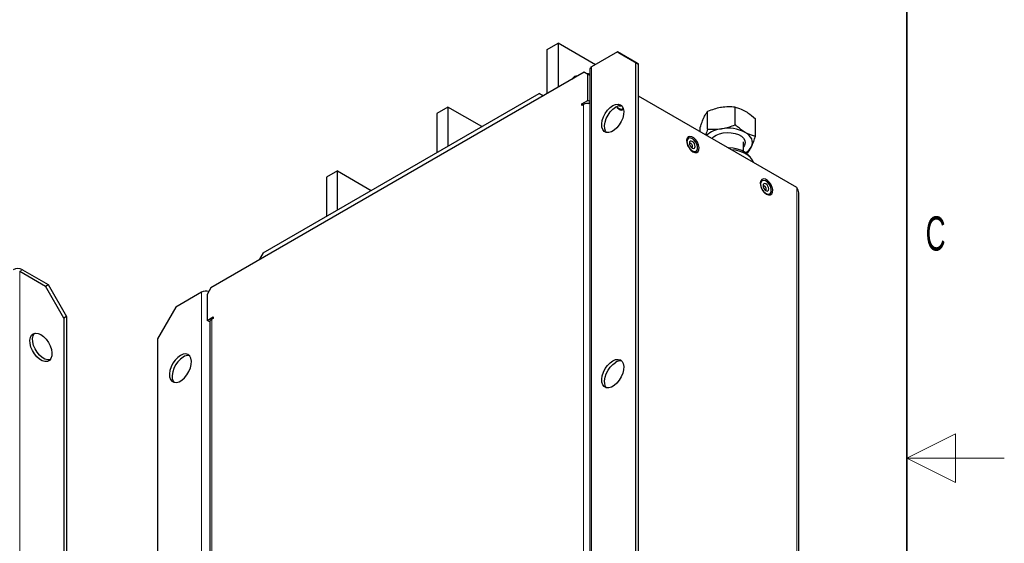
# Model space of a CAD drawing. Header units: millimetres. Extents: x 5 to 418, y 2 to 292.
# Tile 7 of 8: x 317 to 418, y 139 to 192. Entities that reach past the tile are written whole.
import ezdxf

# ---------------------------------------------------------------- set-up
doc = ezdxf.new("R2010")
doc.units = ezdxf.units.MM
doc.layers.add('SLD-0', color=7, linetype='Continuous')
doc.styles.add('SLDTEXTSTYLE0', font='TXT', dxfattribs={"width": 0.605})

msp = doc.modelspace()

# ---------------------------------------------------------------- linework, layer by layer
at = {"color": 7, "linetype": 'Continuous', "lineweight": 25}
for p, q in [((371.1572908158, 189.0712947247), (372.2886616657, 189.7244212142)), ((372.2886616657, 189.7244212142), (372.2886616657, 185.2271414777)), ((376.0895613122, 187.5302085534), (372.2886616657, 189.7244212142)), ((371.1572908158, 184.5740149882), (371.1572908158, 189.0712947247)), ((378.350923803, 188.8356653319), (375.7110584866, 187.3117035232)), ((380.2365418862, 187.746767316), (378.350923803, 188.8356653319)), ((378.350923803, 188.8356653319), (378.6337665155, 188.6723837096)), ((378.6337665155, 188.6723837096), (380.5193845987, 187.5834856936)), ((380.2365418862, 126.7783866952), (380.2365418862, 187.746767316)), ((380.5193845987, 187.5834856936), (380.2365418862, 187.746767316)), ((374.9568112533, 186.7674314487), (336.6787641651, 164.669985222)), ((375.33393487, 186.5496518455), (374.9568112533, 186.7674314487)), ((374.9568112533, 186.7674314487), (375.2396539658, 186.6041498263)), ((375.5157963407, 187.0395674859), (375.5157963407, 121.7163025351)), ((380.5193845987, 126.6151050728), (380.5193845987, 187.5834856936)), ((375.2396539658, 186.6041498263), (375.5157963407, 186.4446844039)), ((375.33393487, 183.8822851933), (375.33393487, 186.5496518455)), ((375.5157963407, 186.4446654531), (375.33393487, 186.5496518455)), ((375.5157963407, 186.5504153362), (375.4692512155, 186.5772852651)), ((342.0527757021, 168.2623313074), (370.3370469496, 184.5904935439)), ((370.7141705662, 184.3727139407), (370.3370469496, 184.5904935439)), ((370.3370469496, 184.5904935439), (370.7614412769, 184.3454959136)), ((370.7141705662, 184.3727139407), (370.7141705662, 184.3182071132)), ((370.7613799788, 184.3454605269), (370.7141705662, 184.3727139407)), ((374.721108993, 183.5285083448), (375.33393487, 183.8822851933)), ((375.5157963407, 183.7772988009), (375.33393487, 183.8822851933)), ((375.3405563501, 183.5595444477), (375.5157963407, 183.6607083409)), ((396.7357001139, 174.9567274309), (380.5193845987, 184.3182071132)), ((360.9749531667, 183.1931563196), (359.8435823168, 182.5400298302)), ((360.9749531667, 183.1931563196), (360.9749531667, 179.1858718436)), ((364.44573939, 181.1895140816), (360.9749531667, 183.1931563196)), ((374.721108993, 183.3652001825), (374.721108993, 183.5285083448)), ((374.8625533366, 183.4468542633), (374.721108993, 183.5285083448)), ((374.8625303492, 183.4468409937), (374.721108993, 183.3652001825)), ((387.596174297, 180.940914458), (387.596174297, 182.7488421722)), ((390.4217404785, 181.377983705), (390.4217404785, 183.1859114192)), ((359.8435823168, 182.5400298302), (359.8435823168, 178.5327453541)), ((392.4901984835, 180.1838883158), (392.4901984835, 181.99181603)), ((386.8390661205, 180.6699326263), (386.8390661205, 181.117677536)), ((391.264632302, 178.6568219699), (391.264632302, 179.6492138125)), ((391.733090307, 178.5527236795), (391.5061828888, 178.4736810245)), ((391.5839402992, 177.9307750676), (391.5159474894, 177.9700264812)), ((349.6612446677, 176.661891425), (348.5298738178, 176.0087649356)), ((349.6612446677, 172.654606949), (349.6612446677, 176.661891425)), ((349.6612446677, 176.661891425), (353.132030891, 174.658249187)), ((348.5298738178, 176.0087649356), (348.5298738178, 172.0014804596)), ((396.9309622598, 109.6335067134), (396.9309622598, 174.412411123)), ((342.0527757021, 168.2623313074), (341.6756520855, 167.6091340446)), ((341.6756520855, 167.6091340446), (341.6756520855, 167.5546272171)), ((317.3794813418, 166.5376171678), (320.0193466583, 165.0136553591)), ((317.0966386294, 166.3743355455), (319.7365039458, 164.8503737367)), ((319.7365039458, 164.8503737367), (320.0193466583, 165.0136553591)), ((321.622122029, 161.5843874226), (319.7365039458, 164.8503737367)), ((320.0193466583, 165.0136553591), (321.9049647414, 161.747669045)), ((336.6787641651, 164.669985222), (336.3016405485, 164.0167879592)), ((335.7359551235, 164.2345675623), (333.0960898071, 162.7106057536)), ((336.3016405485, 164.0167879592), (336.3016405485, 161.349421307)), ((333.0960898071, 162.7106057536), (331.2104717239, 159.4446194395)), ((321.9049647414, 161.747669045), (321.622122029, 161.5843874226)), ((321.622122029, 161.5843874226), (321.622122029, 100.6160068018)), ((321.9049647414, 161.747669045), (321.9049647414, 100.7792884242)), ((336.3016405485, 161.349421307), (336.9144664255, 161.7031981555)), ((336.9144664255, 161.5398899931), (336.7730450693, 161.4582491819)), ((336.9144664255, 161.7031981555), (336.9144664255, 161.5398899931)), ((336.5778167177, 161.1899881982), (336.3016405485, 161.349421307)), ((336.5777829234, 161.1861131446), (336.5777829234, 102.3951746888)), ((331.2104717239, 159.4446194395), (331.2104717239, 98.4762388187))]:
    msp.add_line(p, q, dxfattribs=at)
at = {"color": 7, "linetype": 'Continuous', "lineweight": 18}
for p, q in [((375.7110584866, 187.3117035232), (375.7110584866, 121.9884385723)), ((374.8625303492, 124.6559025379), (374.8625303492, 183.4468409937)), ((396.7357001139, 109.6334624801), (396.7357001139, 174.9567274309)), ((317.0966386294, 166.3743355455), (317.3794813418, 166.5376171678)), ((317.0966386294, 101.0510705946), (317.0966386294, 166.3743355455)), ((335.7359551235, 164.2345675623), (335.7359551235, 98.9113026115)), ((336.7730450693, 161.4582491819), (336.7730450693, 102.6673107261))]:
    msp.add_line(p, q, dxfattribs=at)
at = {"color": 7, "linetype": 'Continuous', "lineweight": 25, "flags": 128}
for points in [[(377.8795192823, 183.3376680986), (378.1608797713, 183.4590490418), (378.424561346, 183.4907131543), (378.6539959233, 183.4306708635), (378.8347672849, 183.2826948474), (378.9555169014, 183.0560829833), (379.0086576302, 182.765074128), (378.990850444, 182.4279534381), (378.9032142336, 182.0659034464), (378.7512555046, 181.7016730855), (378.5445223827, 181.3581482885), (378.2960046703, 181.0569139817), (378.0213176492, 180.8168978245), (377.7377209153, 180.6531809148), (377.4630338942, 180.5760501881), (377.2145161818, 180.5903520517), (377.0077830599, 180.6951878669), (376.8558243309, 180.8839704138), (376.7681881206, 181.1448377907), (376.7503809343, 181.4613987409), (376.8035216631, 181.8137625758), (376.9242712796, 182.1797889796), (377.1050426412, 182.5364791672), (377.3344772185, 182.8614209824), (377.5981587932, 183.1341971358), (377.8795192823, 183.3376680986)], [(377.2336017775, 180.5857033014), (377.1386670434, 180.7206887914), (377.051030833, 180.9815561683), (377.0332236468, 181.2981171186), (377.0863643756, 181.6504809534), (377.2071139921, 182.0165073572), (377.3878853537, 182.3731975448), (377.617319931, 182.69813936), (377.8810015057, 182.9709155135), (378.1623619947, 183.1743864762)], [(378.2528749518, 183.2224507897), (378.3313174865, 183.1391804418), (378.5394856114, 182.9788944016)], [(378.2751039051, 183.2259393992), (378.33540558, 183.1668377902), (378.5355075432, 183.0299095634), (378.7287952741, 182.9818332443), (378.8891641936, 183.029101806), (378.9462514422, 183.0822886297)], [(386.081957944, 178.6247178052), (386.2901260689, 178.5446580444), (386.4757359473, 178.5535002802), (386.618673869, 178.6502863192), (386.7034502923, 178.8245278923), (386.7208783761, 179.0573432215), (386.6690695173, 179.3235031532), (386.5536380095, 179.5941651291), (386.3870926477, 179.8399987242), (386.1874812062, 180.034364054), (385.9764346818, 180.1561986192), (385.7768232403, 180.1922997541), (385.6102778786, 180.1387553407), (385.4948463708, 180.0013677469), (385.4430375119, 179.7950250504), (385.4604655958, 179.5420876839), (385.545242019, 179.269965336), (385.6881799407, 179.0081466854), (385.8737898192, 178.7850038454), (386.081957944, 178.6247178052)], [(385.4806955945, 179.6493023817), (385.5176217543, 179.399876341), (385.623413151, 179.1415026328), (385.7837820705, 178.9090760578), (385.9770698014, 178.7339871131), (386.1771717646, 178.6398825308), (386.3570630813, 178.6394716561), (386.4924484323, 178.7328099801), (386.5650432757, 178.9072916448), (386.5650432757, 179.1393519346), (386.4924484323, 179.3976498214), (386.3570630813, 179.6473007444), (386.1771717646, 179.8545879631), (385.9770698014, 179.9915161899), (385.7837820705, 180.039592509), (385.623413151, 179.9923239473), (385.5176217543, 179.8560943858), (385.4806955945, 179.6493023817)], [(385.7305399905, 179.5050702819), (385.753146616, 179.3607795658), (385.8175248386, 179.212354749), (385.9138736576, 179.0823921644), (386.0275248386, 178.9906774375), (386.1411760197, 178.9511733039), (386.2375248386, 178.9698939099), (386.3019030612, 179.043989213), (386.3245096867, 179.162178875), (386.3019030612, 179.3064695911), (386.2375248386, 179.4548944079), (386.1411760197, 179.5848569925), (386.0275248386, 179.6765717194), (385.9138736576, 179.716075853), (385.8175248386, 179.697355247), (385.753146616, 179.6232599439), (385.7305399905, 179.5050702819)], [(388.0334951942, 179.9804033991), (388.2025546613, 180.1530646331), (388.4780599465, 180.3317829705), (388.8175336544, 180.4690054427), (389.2026746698, 180.5573343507), (389.6127199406, 180.5920078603), (390.0255638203, 180.5711567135), (390.4189497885, 180.495905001), (390.7716703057, 180.3703095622), (391.0647101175, 180.2011412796), (391.282271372, 179.9975200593), (391.4126252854, 179.7704231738), (391.4487444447, 179.532093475), (391.3886816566, 179.2953793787), (391.264632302, 179.1054017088)], [(392.1116443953, 179.1835487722), (392.1762926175, 179.3711722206), (392.1979656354, 179.5620618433), (392.1762926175, 179.7529514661), (392.1116443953, 179.9405749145), (392.0051271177, 180.1217218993), (391.8585633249, 180.2932929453), (391.6744607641, 180.4523524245), (391.455969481, 180.596178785)], [(385.9516459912, 179.0458638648), (385.9586711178, 179.0449535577), (386.0121982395, 179.0553538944), (386.0479639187, 179.0965179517), (386.0605231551, 179.162178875), (386.0479639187, 179.2423403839), (386.0121982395, 179.3247986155), (385.9586711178, 179.3970000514), (385.8955315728, 179.4479526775), (385.8323920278, 179.4698994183), (385.7788649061, 179.4594990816), (385.7430992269, 179.4183350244), (385.740384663, 179.4118188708)], [(391.8849521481, 178.1501294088), (391.7328851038, 178.326991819), (391.4454649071, 178.5529501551), (391.0851372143, 178.7408828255), (390.6666538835, 178.8830958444), (390.2071476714, 178.9737669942), (389.7254308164, 179.0091841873), (389.7156506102, 179.0093157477)], [(392.3046200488, 177.5147355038), (392.2046767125, 177.7662588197), (392.0051096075, 178.0352941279), (391.7209515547, 178.2776644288), (391.3624727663, 178.4846098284), (390.9426295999, 178.6486507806), (390.4765962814, 178.763858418), (390.0408979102, 178.821554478)], [(393.6244302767, 174.2705412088), (393.8325984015, 174.190481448), (394.01820828, 174.1993236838), (394.1611462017, 174.2961097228), (394.2459226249, 174.4703512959), (394.2633507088, 174.7031666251), (394.2115418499, 174.9693265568), (394.0961103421, 175.2399885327), (393.9295649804, 175.4858221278), (393.7299535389, 175.6801874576), (393.5189070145, 175.8020220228), (393.319295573, 175.8381231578), (393.1527502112, 175.7845787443), (393.0373187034, 175.6471911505), (392.9855098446, 175.440848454), (393.0029379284, 175.1879110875), (393.0877143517, 174.9157887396), (393.2306522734, 174.653970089), (393.4162621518, 174.430827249), (393.6244302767, 174.2705412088)], [(393.0231679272, 175.2951257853), (393.0600940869, 175.0456997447), (393.1658854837, 174.7873260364), (393.3262544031, 174.5548994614), (393.519542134, 174.3798105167), (393.7196440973, 174.2857059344), (393.899535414, 174.2852950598), (394.0349207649, 174.3786333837), (394.1075156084, 174.5531150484), (394.1075156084, 174.7851753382), (394.0349207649, 175.043473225), (393.899535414, 175.293124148), (393.7196440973, 175.5004113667), (393.519542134, 175.6373395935), (393.3262544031, 175.6854159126), (393.1658854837, 175.6381473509), (393.0600940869, 175.5019177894), (393.0231679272, 175.2951257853)], [(393.2730123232, 175.1508936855), (393.2956189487, 175.0066029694), (393.3599971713, 174.8581781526), (393.4563459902, 174.728215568), (393.5699971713, 174.6365008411), (393.6836483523, 174.5969967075), (393.7799971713, 174.6157173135), (393.8443753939, 174.6898126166), (393.8669820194, 174.8080022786), (393.8443753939, 174.9522929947), (393.7799971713, 175.1007178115), (393.6836483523, 175.2306803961), (393.5699971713, 175.3223951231), (393.4563459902, 175.3618992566), (393.3599971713, 175.3431786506), (393.2956189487, 175.2690833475), (393.2730123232, 175.1508936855)], [(393.4941183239, 174.6916872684), (393.5011434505, 174.6907769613), (393.5546705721, 174.701177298), (393.5904362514, 174.7423413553), (393.6029954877, 174.8080022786), (393.5904362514, 174.8881637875), (393.5546705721, 174.9706220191), (393.5011434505, 175.042823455), (393.4380039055, 175.0937760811), (393.3748643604, 175.1157228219), (393.3213372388, 175.1053224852), (393.2855715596, 175.064158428), (393.2828569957, 175.0576422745)], [(319.265099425, 159.8966485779), (319.546459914, 159.6931776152), (319.8101414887, 159.4204014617), (320.039576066, 159.0954596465), (320.2203474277, 158.7387694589), (320.3410970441, 158.3727430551), (320.394237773, 158.0203792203), (320.3764305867, 157.70381827), (320.2887943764, 157.4429508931), (320.1368356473, 157.2541683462), (319.9301025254, 157.1493325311), (319.681584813, 157.1350306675), (319.406897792, 157.2121613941), (319.123301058, 157.3758783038), (318.848614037, 157.615894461), (318.6000963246, 157.9171287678), (318.3933632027, 158.2606535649), (318.2414044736, 158.6248839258), (318.1537682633, 158.9869339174), (318.135961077, 159.3240546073), (318.1891018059, 159.6150634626), (318.3098514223, 159.8416753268), (318.490622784, 159.9896513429), (318.7200573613, 160.0496936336), (318.983738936, 160.0180295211), (319.265099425, 159.8966485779)], [(320.1938596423, 157.3079654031), (319.9644275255, 157.2983122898), (319.6897405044, 157.3754430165), (319.4061437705, 157.5391599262), (319.1314567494, 157.7791760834), (318.882939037, 158.0804103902), (318.6762059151, 158.4239351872), (318.5242471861, 158.7881655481), (318.4366109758, 159.1502155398), (318.4188037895, 159.4873362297), (318.4719445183, 159.778345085), (318.5926941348, 160.0049569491), (318.6191819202, 160.0356827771)], [(333.5674943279, 157.7568805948), (333.2861338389, 157.5534096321), (333.0224522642, 157.2806334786), (332.7930176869, 156.9556916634), (332.6122463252, 156.5990014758), (332.4914967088, 156.232975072), (332.4383559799, 155.8806112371), (332.4561631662, 155.5640502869), (332.5437993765, 155.30318291), (332.6957581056, 155.1144003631), (332.9024912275, 155.0095645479), (333.1510089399, 154.9952626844), (333.4256959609, 155.072393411), (333.7092926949, 155.2361103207), (333.9839797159, 155.4761264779), (334.2324974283, 155.7773607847), (334.4392305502, 156.1208855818), (334.5911892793, 156.4851159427), (334.6788254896, 156.8471659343), (334.6966326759, 157.1842866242), (334.643491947, 157.4752954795), (334.5227423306, 157.7019073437), (334.3419709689, 157.8498833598), (334.1125363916, 157.9099256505), (333.8488548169, 157.878261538), (333.5674943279, 157.7568805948)], [(333.8503370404, 157.5935989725), (333.5689765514, 157.3901280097), (333.3052949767, 157.1173518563), (333.0758603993, 156.7924100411), (332.8950890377, 156.4357198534), (332.7743394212, 156.0696934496), (332.7211986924, 155.7173296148), (332.7390058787, 155.4007686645), (332.826642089, 155.1399012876), (332.9215768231, 155.0049157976)], [(377.8795192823, 157.2083621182), (378.1608797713, 157.3297430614), (378.424561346, 157.361407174), (378.6539959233, 157.3013648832), (378.8347672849, 157.1533888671), (378.9555169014, 156.926777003), (379.0086576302, 156.6357681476), (378.990850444, 156.2986474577), (378.9032142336, 155.9365974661), (378.7512555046, 155.5723671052), (378.5445223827, 155.2288423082), (378.2960046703, 154.9276080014), (378.0213176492, 154.6875918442), (377.7377209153, 154.5238749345), (377.4630338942, 154.4467442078), (377.2145161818, 154.4610460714), (377.0077830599, 154.5658818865), (376.8558243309, 154.7546644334), (376.7681881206, 155.0155318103), (376.7503809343, 155.3320927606), (376.8035216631, 155.6844565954), (376.9242712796, 156.0504829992), (377.1050426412, 156.4071731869), (377.3344772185, 156.7321150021), (377.5981587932, 157.0048911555), (377.8795192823, 157.2083621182)], [(377.2336017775, 154.4563973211), (377.1386670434, 154.5913828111), (377.051030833, 154.852250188), (377.0332236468, 155.1688111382), (377.0863643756, 155.5211749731), (377.2071139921, 155.8872013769), (377.3878853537, 156.2438915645), (377.617319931, 156.5688333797), (377.8810015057, 156.8416095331), (378.1623619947, 157.0450804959)]]:
    msp.add_lwpolyline(points, dxfattribs=at)
at = {"color": 7, "linetype": 'Continuous', "lineweight": 25}
for centre, radius, start, end in [((375.8494343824, 187.006296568), 0.3352928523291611, 114.3746582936, 174.3052007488), ((374.2026073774, 185.8650926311), 0.5115125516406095, 82.2382694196, 157.7563540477), ((375.3403233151, 186.3499388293), 0.2598380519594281, 47.521236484, 109.1902944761), ((375.3334871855, 182.5350785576), 1.026212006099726, 79.7669441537, 117.3179180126), ((378.657564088, 182.4437048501), 0.8826781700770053, 80.1686957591, 124.1265226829), ((378.8033273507, 183.3283310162), 0.4378566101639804, 232.9454101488, 294.9789104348), ((378.6124683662, 183.4779164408), 0.1743550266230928, 246.5405403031, 300.55021471), ((389.3219036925, 178.1884471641), 2.803764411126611, 96.4085067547, 131.1117246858), ((389.6689324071, 177.1423187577), 3.888785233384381, 62.642825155, 99.7710969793), ((390.740647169, 179.9006831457), 1.547228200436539, 298.155776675, 332.3870587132), ((316.908076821, 165.6278097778), 1.024681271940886, 62.6096722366, 117.3903277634), ((336.2117584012, 163.2970721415), 1.051326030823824, 75.560128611, 116.9089769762), ((336.9114209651, 161.1528422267), 0.3352928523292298, 114.3746582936, 174.3052007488), ((334.3455391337, 156.8629173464), 0.8826781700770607, 80.1686957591, 124.1265226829), ((378.657564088, 156.3143988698), 0.8826781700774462, 80.1686957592, 124.1265226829)]:
    msp.add_arc(centre, radius, start, end, dxfattribs=at)
for points, knots in [([(387.217620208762, 182.1180170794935), (387.2265933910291, 182.1371288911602), (387.2945447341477, 182.2818571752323), (387.4226633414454, 182.5175325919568), (387.5379850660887, 182.671269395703), (387.5961742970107, 182.7488421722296)], [0, 0, 0, 0, 0.0700918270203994, 0.5307853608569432, 1, 1, 1, 1]), ([(389.0089573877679, 183.1521340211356), (388.9754690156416, 183.1467332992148), (388.7218711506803, 183.1058351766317), (388.2437259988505, 182.991521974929), (387.8133394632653, 182.8302281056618), (387.5961742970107, 182.7488421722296)], [0, 0, 0, 0, 0.0700918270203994, 0.5307853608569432, 1, 1, 1, 1]), ([(390.4217404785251, 183.1859114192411), (390.1922982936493, 183.2020597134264), (389.7292071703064, 183.234652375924), (389.2504902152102, 183.1798062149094), (389.0089573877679, 183.1521340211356)], [0, 0, 0, 0, 0.4954579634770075, 0.9999999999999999, 0.9999999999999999, 0.9999999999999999, 0.9999999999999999]), ([(390.4217404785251, 183.1859114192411), (390.4973290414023, 183.166685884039), (390.8341882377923, 183.0810076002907), (391.1843676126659, 182.9078913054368), (391.4559694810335, 182.7736209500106)], [0, 0, 0, 0, 0.2243921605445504, 1, 1, 1, 1]), ([(391.4559694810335, 182.7736209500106), (391.5408017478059, 182.7224182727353), (391.8907893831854, 182.5111743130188), (392.2318251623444, 182.2156837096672), (392.490198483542, 181.9918160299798)], [0, 0, 0, 0, 0.2423864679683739, 1, 1, 1, 1]), ([(386.8390661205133, 181.1176775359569), (386.9005449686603, 181.3017709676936), (387.0246298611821, 181.6733331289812), (387.1529016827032, 181.9688941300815), (387.217620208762, 182.1180170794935)], [0, 0, 0, 0, 0.4954579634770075, 0.9999999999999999, 0.9999999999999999, 0.9999999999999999, 0.9999999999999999]), ([(387.5961742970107, 180.9409144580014), (387.5349709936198, 180.751819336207), (387.4665064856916, 180.5402898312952), (387.3957214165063, 180.3708831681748), (387.3882140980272, 180.3529162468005)], [0, 0, 0, 0, 0.8939420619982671, 1, 1, 1, 1]), ([(387.5961742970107, 180.9409144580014), (387.8256164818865, 180.924766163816), (388.2887076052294, 180.8921735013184), (388.7674245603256, 180.9470196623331), (389.0089573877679, 180.9746918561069)], [0, 0, 0, 0, 0.4954579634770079, 1, 1, 1, 1]), ([(389.0089573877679, 180.9746918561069), (389.0424457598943, 180.9800925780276), (389.2960436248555, 181.0209907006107), (389.7741887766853, 181.1353039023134), (390.2045753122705, 181.2965977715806), (390.4217404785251, 181.3779837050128)], [0, 0, 0, 0, 0.0700918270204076, 0.5307853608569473, 1, 1, 1, 1]), ([(391.4559694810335, 180.596178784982), (391.1843676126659, 180.7754932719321), (390.8341882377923, 181.006685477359), (390.4973290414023, 181.3099365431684), (390.4217404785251, 181.3779837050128)], [0, 0, 0, 0, 0.7756078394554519, 1, 1, 1, 1]), ([(392.490198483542, 180.1838883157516), (392.2318251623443, 180.2583321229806), (391.8907893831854, 180.3565930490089), (391.5408017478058, 180.5494362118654), (391.4559694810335, 180.596178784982)], [0, 0, 0, 0, 0.7576135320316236, 1, 1, 1, 1]), ([(392.1116443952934, 179.183548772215), (392.1206175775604, 179.2031018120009), (392.188568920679, 179.3511713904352), (392.3166875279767, 179.6675506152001), (392.4320092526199, 180.0107275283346), (392.490198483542, 180.1838883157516)], [0, 0, 0, 0, 0.0700918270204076, 0.5307853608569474, 1, 1, 1, 1]), ([(391.7330903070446, 178.5527236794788), (391.7945691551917, 178.6335385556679), (391.9186540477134, 178.7966500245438), (392.0469258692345, 179.0538038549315), (392.1116443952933, 179.183548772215)], [0, 0, 0, 0, 0.4954579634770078, 1, 1, 1, 1])]:
    msp.add_open_spline(points, degree=3, knots=knots, dxfattribs=at)
msp.add_open_spline([(396.930962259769, 174.4124111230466), (396.9218606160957, 174.5087359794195), (396.9036573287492, 174.7013856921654), (396.7916858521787, 174.8716135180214), (396.7357001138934, 174.9567274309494)], degree=3, dxfattribs=at)
at = {"layer": 'SLD-0', "lineweight": 35}
msp.add_line((408, 12), (408, 282.5), dxfattribs=at)
at = {"layer": 'SLD-0', "lineweight": 18}
for p, q in [((413, 149.75), (408, 147.25)), ((413, 144.75), (413, 149.75)), ((418, 147.25), (408, 147.25)), ((408, 147.25), (413, 144.75))]:
    msp.add_line(p, q, dxfattribs=at)

# ---------------------------------------------------------------- texts
at = {"layer": 'SLD-0', "insert": (410.9596929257, 172.0010772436), "char_height": 3.5, "attachment_point": 2, "style": 'SLDTEXTSTYLE0'}
msp.add_mtext('C', dxfattribs=at)

doc.saveas('drawing.dxf')
